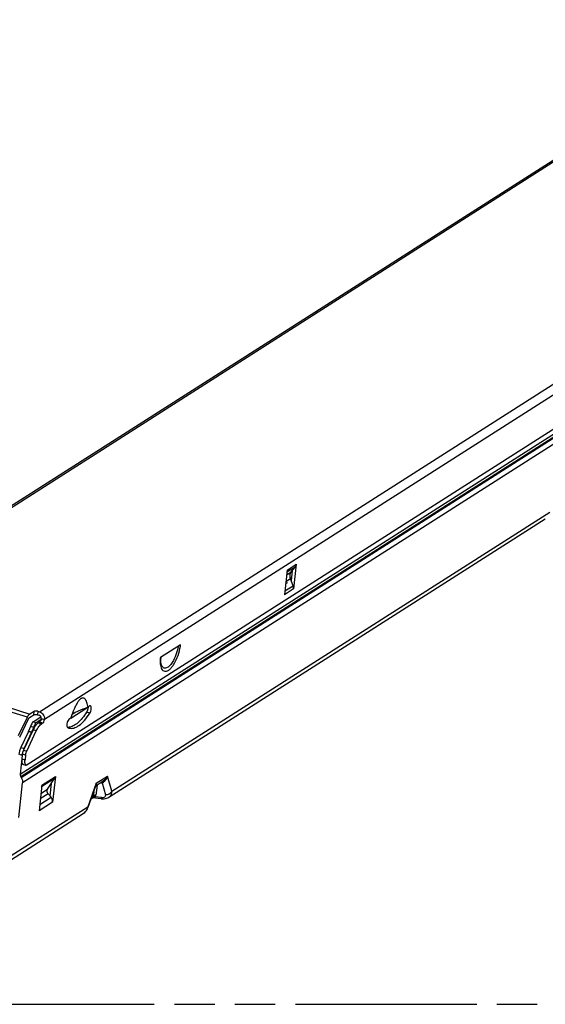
# Model space of a CAD drawing. Header units: millimetres. Extents: x 0 to 210, y 0 to 297.
# Tile 9 of 11: x 83 to 109, y 208 to 255. Entities that reach past the tile are written whole.
import ezdxf

# ---------------------------------------------------------------- set-up
doc = ezdxf.new("R2010")
doc.units = ezdxf.units.MM
doc.header["$LTSCALE"] = 19.36
doc.linetypes.add('PHANTOM', pattern=[0.8, 0.45, -0.05, 0.1, -0.05, 0.1, -0.05])
doc.layers.get('0').update_dxf_attribs({"linetype": 'CONTINUOUS'})
doc.layers.add('DEFAULT_3', color=7, linetype='PHANTOM')

msp = doc.modelspace()

# ---------------------------------------------------------------- linework, layer by layer
at = {"color": 6, "linetype": 'Continuous'}
for p, q in [((72.90814, 225.21725), (119.50586, 254.92559)), ((131.6529, 249.73635), (83.66291, 219.14036)), ((96.6359, 228.80248), (96.50948, 227.62062)), ((96.20081, 228.52509), (96.07439, 227.34323)), ((96.44069, 228.49069), (96.3915, 228.03081)), ((96.39731, 228.43619), (96.58383, 228.6705)), ((96.48812, 227.77567), (96.36222, 228.10815)), ((91.07931, 224.93849), (90.11033, 224.32072)), ((84.04332, 221.74038), (83.84193, 221.61199)), ((84.22602, 221.74509), (84.30432, 221.72048)), ((83.30515, 220.57739), (83.72526, 221.45927)), ((83.35428, 220.50064), (83.77439, 221.38252)), ((83.82439, 221.44797), (84.02578, 221.57637)), ((84.20848, 221.58107), (84.28677, 221.55647)), ((84.31264, 221.23193), (84.26102, 221.19903)), ((85.80062, 221.3954), (85.78853, 221.39941)), ((85.80148, 221.39522), (85.79414, 221.39825)), ((83.99435, 220.84995), (83.53542, 219.88658)), ((83.69201, 219.83737), (84.15094, 220.80075)), ((84.46923, 221.18273), (84.41761, 221.14982)), ((83.47858, 219.68824), (83.47253, 219.63166)), ((83.63517, 219.63904), (83.61098, 219.41291)), ((83.66291, 219.14036), (83.50632, 219.18956))]:
    msp.add_line(p, q, dxfattribs=at)
at = {"color": 9, "linetype": 'Continuous'}
for p, q in [((119.7059, 254.94701), (73.10818, 225.23866)), ((84.30432, 221.72048), (130.90204, 251.42883)), ((131.14537, 251.0557), (84.54765, 221.34735)), ((83.37544, 218.72405), (131.53947, 249.431)), ((131.57293, 249.30061), (83.4089, 218.59366)), ((83.42577, 218.56779), (131.5898, 249.27474)), ((131.65672, 249.01396), (83.49269, 218.30701)), ((87.78199, 217.90751), (108.80932, 231.31348)), ((96.20081, 228.52509), (96.6359, 228.80248)), ((96.17623, 228.29523), (96.39731, 228.43619)), ((96.58383, 228.6705), (96.18947, 228.41907)), ((96.36222, 228.10815), (96.14114, 227.9672)), ((96.34574, 228.16314), (96.40371, 228.14492)), ((96.40207, 228.12962), (96.35016, 228.14593)), ((96.50948, 227.62062), (96.07439, 227.34323)), ((96.09376, 227.52424), (96.48812, 227.77567)), ((90.15072, 224.0146), (90.1507, 224.01468)), ((83.72526, 221.45927), (82.62914, 221.80371)), ((82.74581, 221.95642), (83.84193, 221.61199)), ((84.02578, 221.57637), (84.04332, 221.74038)), ((84.22602, 221.74509), (84.20848, 221.58107)), ((86.72012, 221.65335), (86.56353, 221.70256)), ((84.46923, 221.18273), (84.31264, 221.23193)), ((84.39106, 221.39655), (84.54765, 221.34735)), ((84.0298, 220.97598), (83.87227, 221.0107)), ((83.94052, 220.75668), (83.95401, 220.76528)), ((84.15094, 220.80075), (83.99435, 220.84995)), ((84.26102, 221.19903), (84.41761, 221.14982)), ((83.93501, 220.72539), (83.92899, 220.72155)), ((83.41067, 220.01142), (83.56726, 219.96222)), ((83.53542, 219.88658), (83.69201, 219.83737)), ((83.47253, 219.63166), (83.31594, 219.68086)), ((83.45439, 219.46212), (83.61098, 219.41291)), ((83.63517, 219.63904), (83.47858, 219.68824)), ((85.03261, 218.52291), (84.40547, 218.12308)), ((84.41431, 218.20573), (85.06694, 218.62182)), ((87.03283, 218.28956), (87.56646, 218.62977)), ((87.78199, 217.90751), (87.56646, 218.62977)), ((84.37109, 217.80166), (84.69331, 218.00709)), ((87.03283, 218.28956), (86.61993, 217.16665)), ((87.06789, 218.19916), (87.00771, 217.71271)), ((87.30875, 218.3143), (87.47954, 217.74195)), ((84.31405, 217.2684), (84.86246, 217.61804)), ((84.71903, 217.79026), (84.34431, 217.55136)), ((86.8855, 217.67233), (86.82059, 217.63095)), ((86.84469, 217.59391), (86.84372, 217.59328)), ((86.9107, 217.87601), (86.8855, 217.67233)), ((87.27795, 217.60868), (86.98121, 217.6411)), ((76.97644, 211.01844), (86.61993, 217.16665)), ((84.93536, 217.3917), (84.28273, 216.97562))]:
    msp.add_line(p, q, dxfattribs=at)
at = {"color": 7, "linetype": 'Continuous'}
for p, q in [((87.63625, 217.6213), (108.59612, 230.98426)), ((85.81044, 221.4227), (86.57378, 221.90937)), ((85.87517, 221.61301), (86.05212, 221.72583)), ((83.99397, 221.24766), (84.36998, 221.48738)), ((83.99397, 221.24766), (84.15149, 221.21293)), ((84.15149, 221.21293), (84.38506, 221.36184)), ((85.73778, 221.37638), (85.77331, 221.39903)), ((83.7724, 220.77076), (83.41067, 220.01142)), ((83.92899, 220.72155), (83.7724, 220.77076)), ((83.87227, 221.0107), (83.783, 220.7914)), ((83.783, 220.7914), (83.94052, 220.75668)), ((83.94052, 220.75668), (84.0298, 220.97598)), ((83.56726, 219.96222), (83.92899, 220.72155)), ((83.47253, 219.63166), (83.37544, 218.72405)), ((83.4089, 218.59366), (83.42577, 218.56779)), ((84.69331, 218.00709), (85.03261, 218.52291)), ((85.06694, 218.62182), (84.93536, 217.3917)), ((87.36821, 218.39062), (87.02175, 218.16973)), ((83.31493, 216.64515), (83.49269, 218.30701)), ((84.41431, 218.20573), (84.28273, 216.97562)), ((84.86769, 218.27219), (84.80508, 217.68693)), ((86.64155, 217.14404), (87.01614, 218.16277)), ((87.01973, 218.16801), (87.0217, 218.1697)), ((84.86246, 217.61804), (84.71903, 217.79026)), ((84.79675, 217.69693), (84.80684, 217.70336)), ((86.79809, 217.56419), (86.84371, 217.59328)), ((87.27218, 217.54721), (86.84579, 217.59376)), ((76.79697, 210.71072), (86.40673, 216.83742))]:
    msp.add_line(p, q, dxfattribs=at)
for points in [[(87.27217, 217.54722), (87.34323, 217.54307), (87.40764, 217.5459), (87.46979, 217.55513), (87.52898, 217.57089), (87.58463, 217.59301), (87.63604, 217.62118)], [(86.40758, 216.83797), (86.43316, 216.85551), (86.47702, 216.8916), (86.51787, 216.93318), (86.55498, 216.97958), (86.58807, 217.03041), (86.61693, 217.08517), (86.64155, 217.14403)]]:
    msp.add_lwpolyline(points, dxfattribs=at)
at = {"color": 9, "linetype": 'Continuous'}
for centre, radius, start, end in [((89.24942, 225.09372), 1.72592, 352.007787, 352.293454), ((89.13804, 225.14654), 1.95239, 351.996395, 353.882738), ((91.57412, 224.22155), 1.44785, 176.141838, 176.56209), ((91.6067, 224.21934), 1.4805, 175.571128, 176.141317), ((86.78292, 218.2485), 0.24847, 339.884408, 340.910682), ((86.98579, 218.2223), 0.06464, 340.448158, 348.442408), ((85.96228, 217.31764), 0.67476, 342.373552, 347.069146)]:
    msp.add_arc(centre, radius, start, end, dxfattribs=at)
at = {"color": 6, "linetype": 'Continuous'}
for centre, radius, start, end in [((91.64823, 224.19502), 1.51871, 174.632513, 176.633558), ((92.10639, 219.39212), 6.61546, 161.604545, 162.374728), ((85.67586, 221.37001), 0.39471, 265.358006, 268.794614), ((85.83082, 221.29698), 0.37099, 241.117729, 252.496256)]:
    msp.add_arc(centre, radius, start, end, dxfattribs=at)
at = {"color": 7, "linetype": 'Continuous'}
for centre, radius, start, end in [((83.38209, 220.98422), 0.44486, 331.324966, 334.314518), ((83.40987, 220.91147), 0.55276, 339.905, 343.738192), ((84.5544, 219.49877), 1.0907, 159.484193, 164.015076), ((84.51793, 219.51241), 1.05176, 157.01747, 159.48425), ((84.46228, 219.53617), 0.99125, 154.5446, 157.025709), ((84.50141, 219.51182), 1.03613, 166.331703, 168.729881)]:
    msp.add_arc(centre, radius, start, end, dxfattribs=at)
at = {"color": 6, "linetype": 'Continuous'}
for points, knots in [([(96.58383, 228.6705), (96.59103, 228.67954), (96.61783, 228.7191), (96.63206, 228.76657), (96.6359, 228.80248)], [0, 0, 0, 0, 0.242428, 1, 1, 1, 1]), ([(96.3378, 228.28535), (96.33931, 228.29947), (96.34842, 228.35316), (96.37224, 228.4047), (96.39731, 228.43619)], [0, 0, 0, 0, 0.2607561, 1, 1, 1, 1]), ([(96.36222, 228.10815), (96.35675, 228.1226), (96.33857, 228.17971), (96.33307, 228.24113), (96.3378, 228.28535)], [0, 0, 0, 0, 0.25775277, 1, 1, 1, 1]), ([(96.50948, 227.62062), (96.51083, 227.63329), (96.51306, 227.68577), (96.50218, 227.73854), (96.48812, 227.77567)], [0, 0, 0, 0, 0.24300555, 1, 1, 1, 1]), ([(90.12996, 224.33814), (90.12875, 224.33653), (90.12307, 224.32982), (90.11603, 224.32435), (90.11033, 224.32072)], [0, 0, 0, 0, 0.2289829, 1, 1, 1, 1]), ([(90.15072, 224.0146), (90.14071, 224.05253), (90.12858, 224.14265), (90.12916, 224.23317), (90.13215, 224.2842)], [0, 0, 0, 0, 0.43421502, 1, 1, 1, 1]), ([(86.13137, 222.16935), (86.09939, 222.11954), (86.04032, 222.01252), (85.93589, 221.78363), (85.86987, 221.60269), (85.82898, 221.47979)], [0, 0, 0, 0, 0.23535392, 0.48497968, 1, 1, 1, 1]), ([(86.64551, 221.93313), (86.63744, 221.97572), (86.6196, 222.0573), (86.58484, 222.17177), (86.54098, 222.26988), (86.48618, 222.34745), (86.42014, 222.3854), (86.36245, 222.3844), (86.31645, 222.36805), (86.26942, 222.33667), (86.20256, 222.27293), (86.15928, 222.21284), (86.13137, 222.16935)], [0, 0, 0, 0, 0.14498976, 0.27909588, 0.39943118, 0.5032359, 0.59310123, 0.63941174, 0.6920164, 0.754258, 0.82716104, 1, 1, 1, 1]), ([(84.22602, 221.74509), (84.19324, 221.75539), (84.14238, 221.762), (84.08055, 221.75579), (84.05354, 221.7469), (84.04332, 221.74038)], [0, 0, 0, 0, 0.55306706, 0.8049238, 1, 1, 1, 1]), ([(84.30432, 221.72048), (84.379, 221.69702), (84.51096, 221.58941), (84.556, 221.42543), (84.54765, 221.34735)], [0, 0, 0, 0, 0.49923339, 1, 1, 1, 1]), ([(86.56353, 221.70256), (86.49986, 221.60251), (86.37133, 221.42146), (86.1601, 221.19655), (85.94996, 221.04252), (85.79988, 220.98755), (85.73027, 220.97876)], [0, 0, 0, 0, 0.31423114, 0.58675835, 0.81408527, 1, 1, 1, 1]), ([(86.64551, 221.93313), (86.59413, 221.91646), (86.39685, 221.84966), (86.20234, 221.77418), (86.06165, 221.71088)], [0, 0, 0, 0, 0.25934074, 1, 1, 1, 1]), ([(86.6233, 221.84449), (86.61993, 221.83156), (86.60522, 221.78229), (86.58398, 221.73468), (86.56353, 221.70256)], [0, 0, 0, 0, 0.25967892, 1, 1, 1, 1]), ([(86.6384, 221.93079), (86.63781, 221.9238), (86.63465, 221.89474), (86.62888, 221.86598), (86.6233, 221.84449)], [0, 0, 0, 0, 0.23994605, 1, 1, 1, 1]), ([(86.75503, 222.00705), (86.74756, 222.01042), (86.72155, 222.01211), (86.68097, 221.98325), (86.65762, 221.95237), (86.64551, 221.93313)], [0, 0, 0, 0, 0.1742323, 0.51652805, 1, 1, 1, 1]), ([(86.72077, 221.65429), (86.74063, 221.68586), (86.77168, 221.75545), (86.79274, 221.84567), (86.79514, 221.91525), (86.78953, 221.96394), (86.77259, 221.99911), (86.75503, 222.00705)], [0, 0, 0, 0, 0.29719689, 0.60083116, 0.73423786, 0.8464092, 1, 1, 1, 1]), ([(83.72526, 221.45927), (83.7284, 221.46586), (83.74085, 221.49091), (83.75497, 221.51517), (83.76652, 221.53233)], [0, 0, 0, 0, 0.26074774, 1, 1, 1, 1]), ([(83.76652, 221.53233), (83.77239, 221.54104), (83.79388, 221.57066), (83.81986, 221.59791), (83.84193, 221.61199)], [0, 0, 0, 0, 0.28635273, 1, 1, 1, 1]), ([(83.82439, 221.44797), (83.8142, 221.44148), (83.79493, 221.42066), (83.7811, 221.3966), (83.77439, 221.38252)], [0, 0, 0, 0, 0.43648267, 1, 1, 1, 1]), ([(84.02578, 221.57637), (84.036, 221.58288), (84.06301, 221.59178), (84.12484, 221.59799), (84.17569, 221.59137), (84.20848, 221.58107)], [0, 0, 0, 0, 0.1950761, 0.4469328, 1, 1, 1, 1]), ([(84.39106, 221.39655), (84.39464, 221.43001), (84.37534, 221.5003), (84.31878, 221.54641), (84.28677, 221.55647)], [0, 0, 0, 0, 0.50076655, 1, 1, 1, 1]), ([(84.39106, 221.39655), (84.3874, 221.36236), (84.37302, 221.31311), (84.34211, 221.25926), (84.32283, 221.23843), (84.31264, 221.23193)], [0, 0, 0, 0, 0.55398977, 0.80530157, 1, 1, 1, 1]), ([(84.46923, 221.18273), (84.47942, 221.18922), (84.4987, 221.21005), (84.5296, 221.26391), (84.54399, 221.31315), (84.54765, 221.34735)], [0, 0, 0, 0, 0.19469834, 0.44601009, 1, 1, 1, 1]), ([(85.71395, 221.358), (85.68929, 221.3293), (85.65022, 221.2575), (85.62168, 221.16161), (85.61394, 221.08273), (85.61677, 221.02595), (85.63206, 220.98293), (85.65163, 220.97214)], [0, 0, 0, 0, 0.27304789, 0.57905241, 0.71921282, 0.83874687, 1, 1, 1, 1]), ([(85.71924, 220.94317), (85.75452, 220.93208), (85.83159, 220.92053), (85.95254, 220.93742), (86.07829, 220.98632), (86.26101, 221.09896), (86.48847, 221.31906), (86.64351, 221.53289), (86.72077, 221.65429)], [0, 0, 0, 0, 0.0851544, 0.17634247, 0.27824169, 0.39367643, 0.66862433, 1, 1, 1, 1]), ([(85.77588, 221.3998), (85.77193, 221.39928), (85.75351, 221.39446), (85.7379, 221.38238), (85.72717, 221.37206)], [0, 0, 0, 0, 0.21101977, 1, 1, 1, 1]), ([(84.26102, 221.19903), (84.20668, 221.16438), (84.1039, 221.05334), (84.03013, 220.92507), (83.99435, 220.84995)], [0, 0, 0, 0, 0.43649162, 1, 1, 1, 1]), ([(84.15094, 220.80075), (84.18672, 220.87586), (84.26049, 221.00414), (84.36327, 221.11517), (84.41761, 221.14982)], [0, 0, 0, 0, 0.56350838, 1, 1, 1, 1]), ([(83.53542, 219.88658), (83.51296, 219.83943), (83.49109, 219.77302), (83.48036, 219.70487), (83.47858, 219.68824)], [0, 0, 0, 0, 0.75740163, 1, 1, 1, 1]), ([(83.63517, 219.63904), (83.63695, 219.65567), (83.64768, 219.72382), (83.66955, 219.79023), (83.69201, 219.83737)], [0, 0, 0, 0, 0.24259837, 1, 1, 1, 1]), ([(83.45439, 219.46212), (83.44841, 219.40618), (83.44592, 219.31253), (83.47812, 219.21535), (83.50632, 219.18956)], [0, 0, 0, 0, 0.59552117, 1, 1, 1, 1]), ([(83.66291, 219.14036), (83.63471, 219.16614), (83.6025, 219.26333), (83.605, 219.35698), (83.61098, 219.41291)], [0, 0, 0, 0, 0.40447883, 1, 1, 1, 1])]:
    msp.add_open_spline(points, degree=3, knots=knots, dxfattribs=at)
at = {"color": 7, "linetype": 'Continuous'}
for points, knots in [([(96.13456, 227.85201), (96.13812, 227.86231), (96.14654, 227.88137), (96.1625, 227.90707), (96.18372, 227.92438), (96.19483, 227.92089)], [0, 0, 0, 0, 0.34075293, 0.63570083, 1, 1, 1, 1]), ([(96.19483, 227.92089), (96.1966, 227.92034), (96.20454, 227.91603), (96.20824, 227.90682), (96.20992, 227.90006)], [0, 0, 0, 0, 0.20952, 1, 1, 1, 1]), ([(83.99397, 221.24766), (83.98256, 221.23011), (83.93625, 221.15422), (83.89789, 221.07362), (83.87227, 221.0107)], [0, 0, 0, 0, 0.23557528, 1, 1, 1, 1]), ([(84.0298, 220.97598), (84.03863, 220.99767), (84.07381, 221.07926), (84.11582, 221.15806), (84.15149, 221.21293)], [0, 0, 0, 0, 0.26348194, 1, 1, 1, 1]), ([(83.41067, 220.01142), (83.38569, 219.95898), (83.34537, 219.85069), (83.32199, 219.73746), (83.31594, 219.68086)], [0, 0, 0, 0, 0.50507485, 1, 1, 1, 1]), ([(83.47253, 219.63166), (83.47325, 219.63842), (83.47655, 219.66611), (83.48115, 219.69364), (83.48526, 219.71431)], [0, 0, 0, 0, 0.24399156, 1, 1, 1, 1]), ([(83.37544, 218.72405), (83.37428, 218.71313), (83.37381, 218.66759), (83.39012, 218.62247), (83.4089, 218.59366)], [0, 0, 0, 0, 0.24199009, 1, 1, 1, 1]), ([(83.42577, 218.56779), (83.45121, 218.52879), (83.48919, 218.44413), (83.49742, 218.35124), (83.49269, 218.30701)], [0, 0, 0, 0, 0.51146356, 1, 1, 1, 1]), ([(85.03261, 218.52291), (85.0373, 218.53004), (85.05469, 218.56059), (85.06411, 218.59541), (85.06694, 218.62182)], [0, 0, 0, 0, 0.24303339, 1, 1, 1, 1]), ([(84.41431, 218.20573), (84.41334, 218.1967), (84.40777, 218.16206), (84.39426, 218.12854), (84.37998, 218.10683)], [0, 0, 0, 0, 0.25911661, 1, 1, 1, 1]), ([(84.71893, 217.79017), (84.71005, 217.80083), (84.67993, 217.84523), (84.6662, 217.90164), (84.67043, 217.94115)], [0, 0, 0, 0, 0.25885141, 1, 1, 1, 1]), ([(84.67043, 217.94115), (84.67107, 217.94718), (84.67478, 217.97027), (84.68379, 217.99261), (84.69331, 218.00709)], [0, 0, 0, 0, 0.25911661, 1, 1, 1, 1]), ([(84.93536, 217.3917), (84.93956, 217.43099), (84.92931, 217.51386), (84.8889, 217.5863), (84.86246, 217.61804)], [0, 0, 0, 0, 0.48884562, 1, 1, 1, 1])]:
    msp.add_open_spline(points, degree=3, knots=knots, dxfattribs=at)
at = {"color": 9, "linetype": 'Continuous'}
for points, knots in [([(90.95858, 224.85375), (90.9394, 224.71713), (90.87141, 224.45387), (90.75588, 224.20702), (90.68396, 224.09625)], [0, 0, 0, 0, 0.51089725, 1, 1, 1, 1]), ([(90.77054, 224.0218), (90.84879, 224.14854), (90.9751, 224.42662), (91.05, 224.72221), (91.07141, 224.8747)], [0, 0, 0, 0, 0.4916846, 1, 1, 1, 1]), ([(90.11033, 224.32072), (90.10827, 224.30151), (90.10156, 224.22802), (90.09948, 224.15405), (90.10138, 224.09961)], [0, 0, 0, 0, 0.26180057, 1, 1, 1, 1]), ([(90.10138, 224.09961), (90.10177, 224.0883), (90.10386, 224.04509), (90.10834, 224.00197), (90.11335, 223.97042)], [0, 0, 0, 0, 0.26150215, 1, 1, 1, 1]), ([(90.1507, 224.01469), (90.14517, 224.03567), (90.12561, 224.13228), (90.12428, 224.23181), (90.12888, 224.30837)], [0, 0, 0, 0, 0.22050705, 1, 1, 1, 1]), ([(90.68396, 224.09625), (90.63814, 224.0257), (90.56526, 223.93125), (90.44818, 223.84546), (90.36897, 223.81489), (90.29257, 223.81779), (90.22742, 223.85741), (90.17913, 223.92649), (90.15904, 223.98305), (90.15072, 224.01461)], [0, 0, 0, 0, 0.33613103, 0.46772105, 0.57610397, 0.66936921, 0.76222414, 0.86961357, 1, 1, 1, 1]), ([(90.11335, 223.97042), (90.12058, 223.92487), (90.14003, 223.84298), (90.19293, 223.73969), (90.27022, 223.67358), (90.36793, 223.65875), (90.47005, 223.69401), (90.57341, 223.76916), (90.67692, 223.8811), (90.73958, 223.97164), (90.77054, 224.0218)], [0, 0, 0, 0, 0.13993141, 0.25351016, 0.34723645, 0.43652153, 0.53951266, 0.66686388, 0.82113626, 1, 1, 1, 1]), ([(87.41236, 218.36803), (87.43186, 218.38378), (87.50419, 218.45699), (87.54836, 218.55467), (87.56646, 218.62977)], [0, 0, 0, 0, 0.24493494, 1, 1, 1, 1]), ([(87.03283, 218.28956), (87.03345, 218.27877), (87.03415, 218.23758), (87.02768, 218.19599), (87.01773, 218.16724)], [0, 0, 0, 0, 0.2621378, 1, 1, 1, 1]), ([(87.02163, 218.16981), (87.02461, 218.17171), (87.03539, 218.1797), (87.04339, 218.19138), (87.0467, 218.20067)], [0, 0, 0, 0, 0.26425904, 1, 1, 1, 1]), ([(87.04912, 218.20935), (87.05031, 218.21514), (87.05227, 218.24293), (87.04238, 218.27011), (87.03283, 218.28956)], [0, 0, 0, 0, 0.21449451, 1, 1, 1, 1]), ([(87.30874, 218.3143), (87.30709, 218.31685), (87.30085, 218.32587), (87.29351, 218.33426), (87.28732, 218.33924)], [0, 0, 0, 0, 0.27654411, 1, 1, 1, 1]), ([(87.30875, 218.3143), (87.337, 218.32149), (87.37324, 218.33861), (87.40466, 218.3618), (87.41236, 218.36803)], [0, 0, 0, 0, 0.74628676, 1, 1, 1, 1]), ([(87.47954, 217.74195), (87.54038, 217.7442), (87.65873, 217.77642), (87.75206, 217.85854), (87.782, 217.9075)], [0, 0, 0, 0, 0.51474994, 1, 1, 1, 1]), ([(87.63625, 217.6213), (87.68291, 217.65104), (87.76313, 217.73695), (87.78427, 217.85186), (87.78199, 217.90751)], [0, 0, 0, 0, 0.49835353, 1, 1, 1, 1]), ([(86.87379, 217.62656), (86.87168, 217.62298), (86.86375, 217.6107), (86.85343, 217.59971), (86.84469, 217.59394)], [0, 0, 0, 0, 0.28429536, 1, 1, 1, 1]), ([(86.84579, 217.59376), (86.86991, 217.59113), (86.92079, 217.59449), (86.96429, 217.62273), (86.98121, 217.6411)], [0, 0, 0, 0, 0.49275467, 1, 1, 1, 1]), ([(86.8855, 217.67234), (86.8859, 217.66062), (86.88305, 217.64434), (86.8759, 217.63014), (86.87379, 217.62657)], [0, 0, 0, 0, 0.73858681, 1, 1, 1, 1]), ([(86.98119, 217.64108), (86.96221, 217.64676), (86.9241, 217.65121), (86.88739, 217.63735), (86.87379, 217.62656)], [0, 0, 0, 0, 0.53296928, 1, 1, 1, 1]), ([(87.00771, 217.71271), (86.98486, 217.71538), (86.93947, 217.7117), (86.89966, 217.68796), (86.8855, 217.67233)], [0, 0, 0, 0, 0.52156954, 1, 1, 1, 1]), ([(86.98121, 217.6411), (86.98486, 217.64662), (86.99779, 217.66873), (87.00538, 217.69389), (87.00771, 217.71271)], [0, 0, 0, 0, 0.25877958, 1, 1, 1, 1]), ([(87.27795, 217.60868), (87.30825, 217.60538), (87.36551, 217.60548), (87.44131, 217.62878), (87.48696, 217.68216), (87.48484, 217.72418), (87.47954, 217.74195)], [0, 0, 0, 0, 0.31915491, 0.59402656, 0.80581533, 1, 1, 1, 1]), ([(86.60537, 217.11332), (86.58731, 217.05657), (86.53741, 216.95114), (86.45401, 216.86774), (86.40759, 216.83797)], [0, 0, 0, 0, 0.51919282, 1, 1, 1, 1]), ([(86.64137, 217.14411), (86.64241, 217.14739), (86.6337, 217.1574), (86.62592, 217.16271), (86.61994, 217.16664)], [0, 0, 0, 0, 0.32492292, 1, 1, 1, 1])]:
    msp.add_open_spline(points, degree=3, knots=knots, dxfattribs=at)
at = {"color": 6, "linetype": 'Continuous'}
for points in [[(85.72717, 221.37206), (85.72254, 221.3676), (85.71814, 221.36288), (85.71395, 221.358)], [(85.79417, 221.39835), (85.78834, 221.40019), (85.78194, 221.40061), (85.77588, 221.3998)], [(85.73027, 220.97876), (85.7095, 220.97614), (85.68848, 220.97495), (85.66755, 220.97539)]]:
    msp.add_open_spline(points, degree=3, dxfattribs=at)
at = {"color": 9, "linetype": 'Continuous'}
for points in [[(87.56646, 218.62977), (87.52507, 218.53487), (87.45543, 218.4464), (87.36814, 218.39073)], [(87.23619, 218.30625), (87.26049, 218.30757), (87.28478, 218.31011), (87.30875, 218.3143)], [(87.27217, 217.54721), (87.27324, 217.56777), (87.27639, 217.58816), (87.27795, 217.60868)]]:
    msp.add_open_spline(points, degree=3, dxfattribs=at)
at = {"layer": 'DEFAULT_3', "color": 91, "linetype": 'PHANTOM', "true_color": 0x80ff80}
msp.add_line((50.12864, 207.68), (150.12864, 207.68), dxfattribs=at)

doc.saveas('drawing.dxf')
